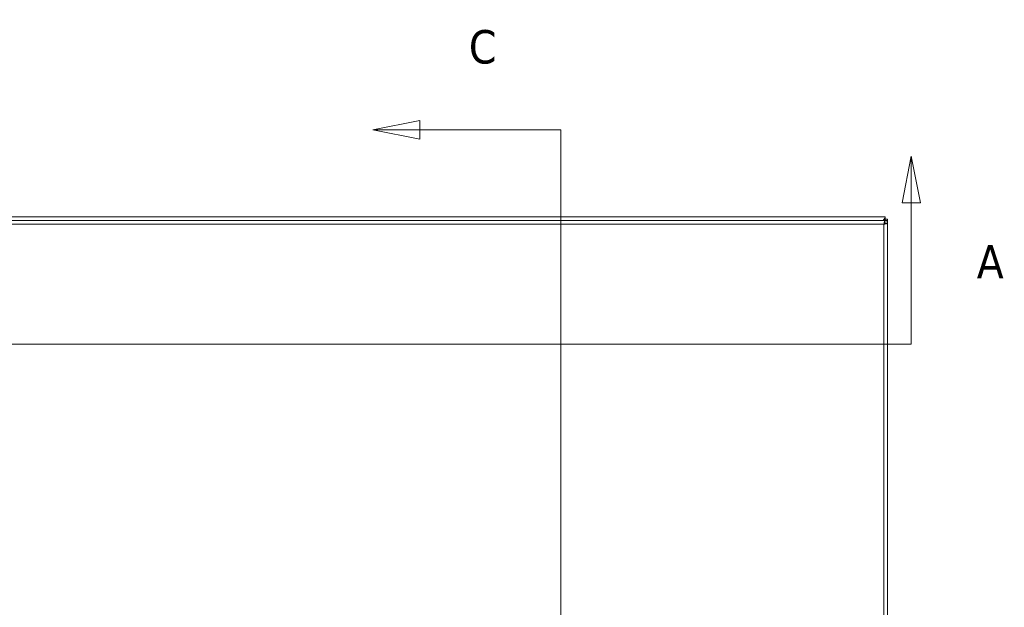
# Model space of a CAD drawing. Header units: inches. Extents: x 8 to 265, y 5 to 155.
# Tile 83 of 152: x 78 to 111, y 97 to 117. Entities that reach past the tile are written whole.
import ezdxf

# ---------------------------------------------------------------- set-up
doc = ezdxf.new("R2010")
doc.units = ezdxf.units.IN
doc.header["$LTSCALE"] = 16
doc.header["$MEASUREMENT"] = 0
for name, color, linetype, lineweight in [('Section Line (ANSI)', 7, 'Continuous', 5), ('Visible (ANSI)', 7, 'Continuous', 5), ('Visible Narrow (ANSI)', 7, 'Continuous', 5)]:
    doc.layers.add(name, color=color, linetype=linetype, lineweight=lineweight)
doc.styles.add('ROMANS', font='tahoma.ttf')

# ---------------------------------------------------------------- blocks, each defined once
blk = doc.blocks.new('2dTransSection0')
at = {"layer": 'Section Line (ANSI)', "linetype": 'Continuous'}
for p, q in [((6.7352, 7.0244), (6.7157, 6.9264)), ((6.7352, 6.9264), (6.7352, 7.0244)), ((6.7547, 6.9264), (6.7352, 7.0244)), ((6.7157, 6.9264), (6.7547, 6.9264)), ((6.7352, 6.6307), (6.7352, 6.9264)), ((2.8767, 6.6307), (6.7352, 6.6307)), ((6.3579, 6.6307), (6.7352, 6.6307))]:
    blk.add_line(p, q, dxfattribs=at)
at = {"layer": 'Section Line (ANSI)', "linetype": 'Continuous', "flags": 128}
blk.add_lwpolyline([(6.7547, 6.9264), (6.7352, 7.0244), (6.7157, 6.9264), (6.7547, 6.9264)], dxfattribs=at)
at = {"layer": 'Section Line (ANSI)'}
blk.add_solid([(6.7547, 6.9264), (6.7352, 7.0244), (6.7157, 6.9264), (6.7547, 6.9264)], dxfattribs=at)
at = {"layer": 'Section Line (ANSI)', "insert": (6.8725, 6.7685), "char_height": 0.07, "attachment_point": 7, "style": 'ROMANS'}
blk.add_mtext('A', dxfattribs=at)
blk = doc.blocks.new('2dTransSection1')
at = {"layer": 'Section Line (ANSI)', "linetype": 'Continuous'}
for p, q in [((5.7043, 7.099), (5.6063, 7.0795)), ((5.7043, 7.06), (5.7043, 7.099)), ((5.7043, 7.0795), (5.6063, 7.0795)), ((5.6063, 7.0795), (5.7043, 7.06)), ((6, 7.0795), (5.7043, 7.0795)), ((6, 7.0795), (6, 4.7942)), ((6, 7.0795), (6, 6.7474))]:
    blk.add_line(p, q, dxfattribs=at)
at = {"layer": 'Section Line (ANSI)', "linetype": 'Continuous', "flags": 128}
blk.add_lwpolyline([(5.7043, 7.099), (5.6063, 7.0795), (5.7043, 7.06), (5.7043, 7.099)], dxfattribs=at)
at = {"layer": 'Section Line (ANSI)'}
blk.add_solid([(5.7043, 7.099), (5.6063, 7.0795), (5.7043, 7.06), (5.7043, 7.099)], dxfattribs=at)
at = {"layer": 'Section Line (ANSI)', "insert": (5.8075, 7.2173), "char_height": 0.07, "attachment_point": 7, "style": 'ROMANS'}
blk.add_mtext('C', dxfattribs=at)

msp = doc.modelspace()

# ---------------------------------------------------------------- linework, layer by layer
at = {"layer": 'Visible (ANSI)'}
for p, q in [((47.0393, 110.353), (106.8913, 110.353)), ((106.8913, 110.327), (106.8913, 110.353)), ((77.2993, 110.228), (106.8792, 110.228)), ((106.8818, 110.2348), (106.8589, 110.2348)), ((106.8792, 110.154), (106.8792, 110.228)), ((106.8903, 110.143), (106.9643, 110.143)), ((106.8913, 110.327), (106.8913, 110.2671)), ((106.8913, 110.279), (106.9653, 110.279)), ((106.8913, 110.2365), (106.8913, 110.2671)), ((106.9161, 110.2365), (106.8913, 110.2365)), ((106.9653, 110.2365), (106.9161, 110.2365)), ((106.9643, 110.143), (106.9643, 80.5631)), ((106.9653, 110.279), (106.9653, 110.2365)), ((106.9653, 110.2365), (106.9653, 80.427))]:
    msp.add_line(p, q, dxfattribs=at)
for points in [[(106.8163, 110.228), (106.8413, 110.2669), (106.8663, 110.3041), (106.8913, 110.327)], [(106.8913, 110.2671), (106.8692, 110.2578), (106.8471, 110.2435), (106.8251, 110.228)], [(106.8546, 110.228), (106.8561, 110.2303), (106.8575, 110.2325), (106.8589, 110.2348)], [(106.8818, 110.2348), (106.8782, 110.2325), (106.8745, 110.2303), (106.8707, 110.228)], [(106.891, 110.2297), (106.8912, 110.2317), (106.8913, 110.234), (106.8913, 110.2365)]]:
    msp.add_open_spline(points, degree=3, dxfattribs=at)
for points, knots in [([(106.8792, 110.228), (106.8712, 110.228), (106.8632, 110.2036), (106.8551, 110.1665), (106.8512, 110.1484), (106.8473, 110.1278), (106.8434, 110.1071)], [0, 0, 0, 0, 1.0578122, 1.0578122, 1.0578122, 1.5707963, 1.5707963, 1.5707963, 1.5707963]), ([(106.8434, 110.1071), (106.8536, 110.1281), (106.8638, 110.148), (106.874, 110.1528), (106.8757, 110.1536), (106.8775, 110.154), (106.8792, 110.154)], [0, 0, 0, 0, 1.3404708, 1.3404708, 1.3404708, 1.5707963, 1.5707963, 1.5707963, 1.5707963]), ([(106.8434, 110.1071), (106.886, 110.1152), (106.9278, 110.1232), (106.9487, 110.1313), (106.9589, 110.1352), (106.9643, 110.1391), (106.9643, 110.143)], [0, 0, 0, 0, 1.0578122, 1.0578122, 1.0578122, 1.5707963, 1.5707963, 1.5707963, 1.5707963]), ([(106.8434, 110.1071), (106.8644, 110.1173), (106.8843, 110.1275), (106.889, 110.1377), (106.8899, 110.1395), (106.8903, 110.1412), (106.8903, 110.143)], [0, 0, 0, 0, 1.3404708, 1.3404708, 1.3404708, 1.5707963, 1.5707963, 1.5707963, 1.5707963]), ([(106.9653, 110.2365), (106.9653, 110.2242), (106.9591, 110.2168), (106.9426, 110.2165), (106.9261, 110.2162), (106.9008, 110.223), (106.8818, 110.2348)], [0.7474661, 0.7474661, 0.7474661, 0.7474661, 1.5518303, 1.5518303, 1.5518303, 2.3561945, 2.3561945, 2.3561945, 2.3561945])]:
    msp.add_open_spline(points, degree=3, knots=knots, dxfattribs=at)
at = {"layer": 'Visible Narrow (ANSI)'}
for p, q in [((106.8434, 110.1071), (77.3352, 110.1071)), ((106.8434, 80.5989), (106.8434, 110.1071)), ((106.8444, 110.1076), (106.8444, 110.1092))]:
    msp.add_line(p, q, dxfattribs=at)

# ---------------------------------------------------------------- block references
at = {"layer": 'Section Line (ANSI)', "xscale": 16, "yscale": 16, "zscale": 16}
for name in ['2dTransSection1', '2dTransSection0']:
    msp.add_blockref(name, (0, 0), dxfattribs=at)

doc.saveas('drawing.dxf')
